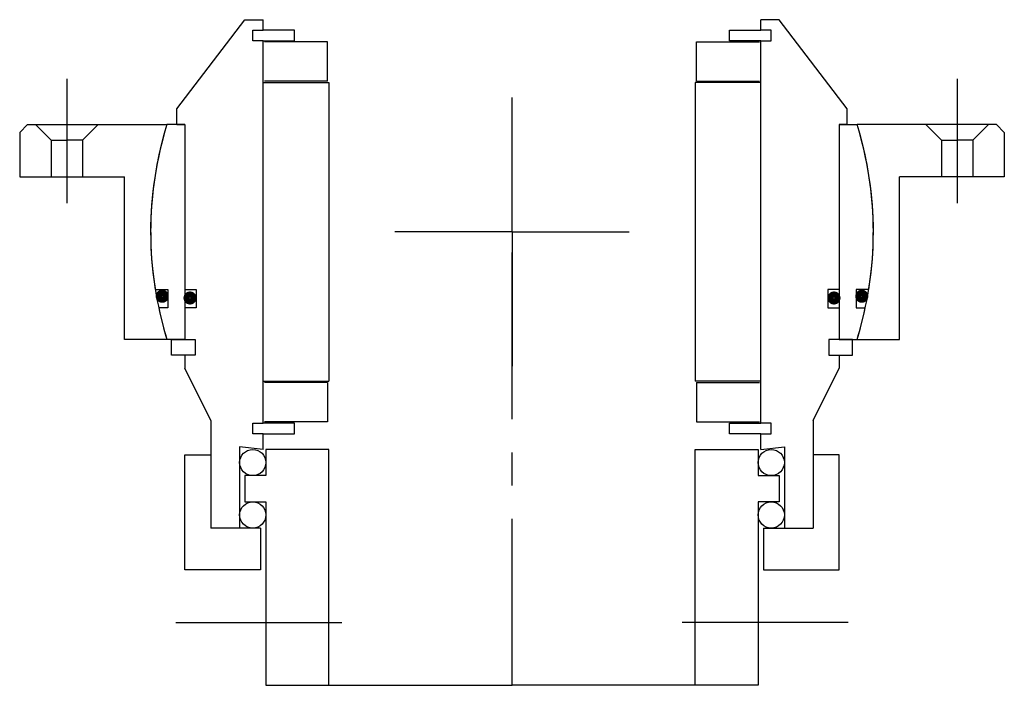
# Model space of a CAD drawing. Header units: millimetres. Extents: x -94 to 94, y -86 to 41.
import ezdxf

# ---------------------------------------------------------------- set-up
doc = ezdxf.new("R2010")
doc.units = ezdxf.units.MM
doc.linetypes.add('CENTER', pattern=[50.8, 31.75, -6.35, 6.35, -6.35])
doc.layers.add('Center', color=1, linetype='CENTER')

# ---------------------------------------------------------------- blocks, each defined once
blk = doc.blocks.new('4s070-bearing')
for p, q in [((-64, 23.5), (-51, 40.5)), ((-51, 40.5), (-47.5, 40.5)), ((-47.5, 38.5), (-47.5, 40.5)), ((47.5, 38.5), (47.5, 40.5)), ((51, 40.5), (47.5, 40.5)), ((64, 23.5), (51, 40.5)), ((-49.5, 36.5), (-49.5, 38.5)), ((-49.5, 38.5), (-47.5, 38.5)), ((-41.5, 38.5), (-47.5, 38.5)), ((-41.5, 36.5), (-41.5, 38.5)), ((41.5, 38.5), (47.5, 38.5)), ((41.5, 36.5), (41.5, 38.5)), ((49.5, 38.5), (47.5, 38.5)), ((49.5, 36.5), (49.5, 38.5)), ((-47.5, 36.5), (-49.5, 36.5)), ((-47.5, -36.5), (-47.5, 36.5)), ((-47.5, 36.5), (-41.5, 36.5)), ((-35.25, 36.25), (-47.25, 36.25)), ((-35.25, 28.75), (-35.25, 36.25)), ((35.25, 36.25), (47.25, 36.25)), ((35.25, 28.75), (35.25, 36.25)), ((47.5, 36.5), (41.5, 36.5)), ((47.5, -36.5), (47.5, 36.5)), ((47.5, 36.5), (49.5, 36.5)), ((-47.5, 28.5), (-35, 28.5)), ((-35.25, 28.75), (-47.25, 28.75)), ((-35, 28.5), (-35, -28.5)), ((47.5, 28.5), (35, 28.5)), ((35, 28.5), (35, -28.5)), ((35.25, 28.75), (47.25, 28.75)), ((-64, 20.5), (-64, 23.5)), ((64, 20.5), (64, 23.5)), ((-62.5, 20.5), (-65.88, 20.5)), ((-64, 20.5), (-62.5, 20.5)), ((-62.5, 20.5), (-62.5, -11)), ((-62.5, 20.5), (-62.5, -20.5)), ((62.5, 20.5), (62.5, -20.5)), ((62.5, 20.5), (62.5, -11)), ((64, 20.5), (62.5, 20.5)), ((62.5, 20.5), (65.88, 20.5)), ((-68.12, -11), (-65.7, -11)), ((-65.7, -11), (-65.7, -14.5)), ((-62.5, -11), (-60.3, -11)), ((-60.3, -11), (-60.3, -14.5)), ((60.3, -11), (60.3, -14.5)), ((62.5, -11), (60.3, -11)), ((68.12, -11), (65.7, -11)), ((65.7, -11), (65.7, -14.5)), ((-65.7, -14.5), (-67.46, -14.5)), ((-60.3, -14.5), (-62.5, -14.5)), ((-62.5, -14.5), (-62.5, -20.5)), ((60.3, -14.5), (62.5, -14.5)), ((62.5, -14.5), (62.5, -20.5)), ((65.7, -14.5), (67.46, -14.5)), ((-62.5, -20.5), (-65.88, -20.5)), ((-65, -23.5), (-65, -20.5)), ((-65, -20.5), (-62.5, -20.5)), ((-62.5, -20.5), (-60.5, -20.5)), ((-60.5, -20.5), (-60.5, -23.5)), ((60.5, -20.5), (60.5, -23.5)), ((62.5, -20.5), (60.5, -20.5)), ((65, -20.5), (62.5, -20.5)), ((62.5, -20.5), (65.88, -20.5)), ((65, -23.5), (65, -20.5)), ((-62.5, -23.5), (-65, -23.5)), ((-60.5, -23.5), (-62.5, -23.5)), ((-62.5, -23.5), (-62.5, -26)), ((60.5, -23.5), (62.5, -23.5)), ((62.5, -23.5), (65, -23.5)), ((62.5, -23.5), (62.5, -26)), ((-57.5, -36), (-62.5, -26)), ((57.5, -36), (62.5, -26)), ((-47.5, -28.5), (-35, -28.5)), ((-35.25, -28.75), (-47.25, -28.75)), ((-35.25, -28.75), (-35.25, -36.25)), ((47.5, -28.5), (35, -28.5)), ((35.25, -28.75), (35.25, -36.25)), ((35.25, -28.75), (47.25, -28.75)), ((-57.5, -36), (-57.5, -56.5)), ((-49.5, -38.5), (-49.5, -36.5)), ((-49.5, -36.5), (-47.5, -36.5)), ((-41.5, -36.5), (-47.5, -36.5)), ((-35.25, -36.25), (-47.25, -36.25)), ((-41.5, -38.5), (-41.5, -36.5)), ((35.25, -36.25), (47.25, -36.25)), ((41.5, -36.5), (47.5, -36.5)), ((41.5, -38.5), (41.5, -36.5)), ((49.5, -36.5), (47.5, -36.5)), ((49.5, -38.5), (49.5, -36.5)), ((57.5, -36), (57.5, -56.5)), ((-47.5, -38.5), (-49.5, -38.5)), ((-47.5, -38.5), (-41.5, -38.5)), ((-47.5, -41.5), (-47.5, -38.5)), ((47.5, -38.5), (41.5, -38.5)), ((47.5, -38.5), (49.5, -38.5)), ((47.5, -41.5), (47.5, -38.5)), ((-47.5, -41.5), (-52, -41)), ((-52, -41), (-52, -56.5)), ((47.5, -41.5), (52, -41)), ((52, -41), (52, -56.5)), ((-62.5, -42.5), (-57.5, -42.5)), ((-62.5, -64.5), (-62.5, -42.5)), ((-57.5, -42.5), (-57.5, -51.67)), ((-35, -41.5), (-47, -41.5)), ((-47, -41.5), (-47, -46.5)), ((-35, -86.5), (-35, -41.5)), ((35, -41.5), (47, -41.5)), ((35, -86.5), (35, -41.5)), ((47, -41.5), (47, -46.5)), ((62.5, -42.5), (57.5, -42.5)), ((57.5, -42.5), (57.5, -51.67)), ((62.5, -64.5), (62.5, -42.5)), ((-47, -46.5), (-51, -46.5)), ((-51, -46.5), (-51, -51.5)), ((47, -46.5), (51, -46.5)), ((51, -46.5), (51, -51.5)), ((-51, -51.5), (-47, -51.5)), ((-47, -51.5), (-47, -86.5)), ((47, -51.5), (47, -86.5)), ((51, -51.5), (47, -51.5)), ((-48, -56.5), (-57.5, -56.5)), ((-48, -56.5), (-48, -64.5)), ((48, -56.5), (57.5, -56.5)), ((48, -56.5), (48, -64.5)), ((-48, -64.5), (-62.5, -64.5)), ((48, -64.5), (62.5, -64.5)), ((-47, -86.5), (-35, -86.5)), ((-35, -86.5), (0, -86.5)), ((35, -86.5), (0, -86.5)), ((47, -86.5), (35, -86.5))]:
    blk.add_line(p, q)
at = {"const_width": 1.2}
for points in [[(-67.44, -12.27, 1), (-66.14, -12.27, 1)], [(67.44, -12.27, -1), (66.14, -12.27, -1)], [(-62.13, -12.6, 1), (-60.83, -12.6, 1)], [(62.13, -12.6, -1), (60.83, -12.6, -1)]]:
    blk.add_lwpolyline(points, format="xyb", close=True, dxfattribs=at)
for centre in [(-49.5, -44), (49.5, -44), (-49.5, -54), (49.5, -54)]:
    blk.add_circle(centre, 2.5)
for start, end in [(162.7164, 189.1732), (350.8268, 17.2836), (192.1308, 197.2836), (342.7164, 347.8692)]:
    blk.add_arc((0, 0), 69, start, end)
at = {"layer": 'Center'}
for p, q in [((0, -86.5), (0, 0)), ((-64.21, -74.5), (-31.47, -74.5)), ((64.21, -74.5), (31.47, -74.5))]:
    blk.add_line(p, q, dxfattribs=at)
blk = doc.blocks.new('4SF080-99 yderhus')
for p, q in [((-92.5, 20.5), (-94, 19)), ((-94, 19), (-94, 10.5)), ((-92.5, 20.5), (-65.88, 20.5)), ((-91, 20.5), (-88, 17.5)), ((-79, 20.5), (-82, 17.5)), ((92.5, 20.5), (65.88, 20.5)), ((79, 20.5), (82, 17.5)), ((91, 20.5), (88, 17.5)), ((92.5, 20.5), (94, 19)), ((94, 19), (94, 10.5)), ((-88, 17.5), (-85, 17.5)), ((-88, 17.5), (-88, 10.5)), ((-82, 17.5), (-85, 17.5)), ((-82, 17.5), (-82, 10.5)), ((82, 17.5), (82, 10.5)), ((82, 17.5), (85, 17.5)), ((88, 17.5), (85, 17.5)), ((88, 17.5), (88, 10.5)), ((-94, 10.5), (-74, 10.5)), ((-74, -20.5), (-74, 10.5)), ((94, 10.5), (74, 10.5)), ((74, -20.5), (74, 10.5)), ((-65.88, -20.5), (-74, -20.5)), ((65.88, -20.5), (74, -20.5))]:
    blk.add_line(p, q)
for start, end in [(162.7164, 197.2836), (342.7164, 17.2836)]:
    blk.add_arc((0, 0), 69, start, end)
at = {"layer": 'Center'}
for p, q in [((-85, 29.24), (-85, 5.5)), ((85, 29.24), (85, 5.5)), ((0, 0), (0, 25.63)), ((0, 0), (-22.37, 0)), ((0, 0), (22.37, 0)), ((0, 0), (0, -25.63))]:
    blk.add_line(p, q, dxfattribs=at)

msp = doc.modelspace()

# ---------------------------------------------------------------- block references
for name in ['4s070-bearing', '4SF080-99 yderhus']:
    msp.add_blockref(name, (0, 0))

doc.saveas('drawing.dxf')
